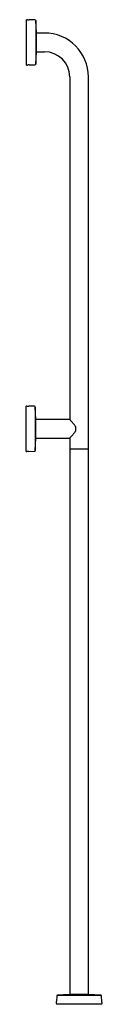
# Model space of a CAD drawing. Header units: millimetres. Extents: x 3513.22 to 3513.36, y 2645.64 to 2647.49.
import ezdxf

# ---------------------------------------------------------------- set-up
doc = ezdxf.new("R2010")
doc.units = ezdxf.units.MM
doc.layers.add('SANINDUSA', color=3, linetype='Continuous')

msp = doc.modelspace()

# ---------------------------------------------------------------- linework, layer by layer
at = {"layer": 'SANINDUSA'}
for p, q in [((3513.2218, 2647.4866), (3513.2203, 2647.4866)), ((3513.2203, 2647.4016), (3513.2203, 2647.4866)), ((3513.2359, 2647.4863), (3513.2254, 2647.4864)), ((3513.2386, 2647.4619), (3513.2374, 2647.4848)), ((3513.2374, 2647.4848), (3513.2374, 2647.4034)), ((3513.2386, 2647.4585), (3513.2386, 2647.4619)), ((3513.2538, 2647.4616), (3513.2386, 2647.4616)), ((3513.2386, 2647.4263), (3513.2386, 2647.4585)), ((3513.2374, 2647.4034), (3513.2386, 2647.4263)), ((3513.2386, 2647.4266), (3513.2538, 2647.4266)), ((3513.2203, 2647.4016), (3513.2218, 2647.4016)), ((3513.2254, 2647.4018), (3513.2359, 2647.4019)), ((3513.3013, 2647.3791), (3513.3013, 2646.7363)), ((3513.3363, 2646.6811), (3513.3363, 2647.3791)), ((3513.221, 2646.7616), (3513.2195, 2646.7616)), ((3513.2195, 2646.6766), (3513.2195, 2646.7616)), ((3513.2351, 2646.7613), (3513.2246, 2646.7614)), ((3513.2378, 2646.7369), (3513.2366, 2646.7598)), ((3513.2366, 2646.7598), (3513.2366, 2646.6784)), ((3513.2378, 2646.7206), (3513.2378, 2646.7369)), ((3513.3008, 2646.7366), (3513.2378, 2646.7366)), ((3513.3012, 2646.7364), (3513.3012, 2646.7364)), ((3513.2378, 2646.7013), (3513.2378, 2646.7206)), ((3513.3118, 2646.7237), (3513.3118, 2646.7145)), ((3513.2366, 2646.6784), (3513.2378, 2646.7013)), ((3513.2378, 2646.7016), (3513.3008, 2646.7016)), ((3513.3012, 2646.7018), (3513.3012, 2646.7018)), ((3513.3013, 2646.7019), (3513.3013, 2646.6811)), ((3513.2195, 2646.6766), (3513.221, 2646.6766)), ((3513.2246, 2646.6768), (3513.2351, 2646.6769)), ((3513.3013, 2646.6811), (3513.3013, 2646.6796)), ((3513.3363, 2646.6811), (3513.3013, 2646.6811)), ((3513.3013, 2646.6796), (3513.3013, 2645.6579)), ((3513.3363, 2646.6796), (3513.3363, 2646.6811)), ((3513.3363, 2645.6579), (3513.3363, 2646.6796)), ((3513.2763, 2645.6411), (3513.2763, 2645.6396)), ((3513.2767, 2645.6551), (3513.2765, 2645.6446)), ((3513.301, 2645.6579), (3513.2781, 2645.6566)), ((3513.2781, 2645.6566), (3513.3405, 2645.6566)), ((3513.3366, 2645.6579), (3513.301, 2645.6579)), ((3513.3596, 2645.6566), (3513.3366, 2645.6579)), ((3513.3405, 2645.6566), (3513.3596, 2645.6566)), ((3513.3612, 2645.6446), (3513.361, 2645.6551)), ((3513.3613, 2645.6396), (3513.3613, 2645.6411)), ((3513.3613, 2645.6396), (3513.2763, 2645.6396))]:
    msp.add_line(p, q, dxfattribs=at)
for centre, radius, start, end in [((3513.2259, 2647.53), 0.0436, 264.5324, 269.2522), ((3513.2359, 2647.4848), 0.0015, 3.056, 89.2522), ((3513.2538, 2647.3791), 0.0825, 0, 90), ((3513.2538, 2647.3791), 0.0475, 0, 90), ((3513.2259, 2647.3582), 0.0436, 90.7478, 95.4676), ((3513.2359, 2647.4034), 0.0015, 270.7478, 356.944), ((3513.2252, 2646.805), 0.0436, 264.5324, 269.2522), ((3513.2351, 2646.7598), 0.0015, 3.056, 89.2522), ((3513.3008, 2646.7361), 0.0005, 43.4148, 89.9679), ((3513.3113, 2646.7237), 0.000541, 4.3588, 32.7784), ((3513.3114, 2646.7145), 0.000463, 323.3831, 356.4513), ((3513.3008, 2646.7021), 0.0005, 270.0088, 316.5852), ((3513.2252, 2646.6332), 0.0436, 90.7478, 95.4676), ((3513.2351, 2646.6784), 0.0015, 270.7478, 356.944), ((3513.233, 2645.6452), 0.0436, 354.5324, 359.2522), ((3513.2782, 2645.6551), 0.0015, 93.056, 179.2522), ((3513.3595, 2645.6551), 0.0015, 0.7478, 86.944), ((3513.4047, 2645.6452), 0.0436, 180.7478, 185.4676)]:
    msp.add_arc(centre, radius, start, end, dxfattribs=at)
for points, knots in [([(3513.3014, 2646.7362), (3513.3014, 2646.7362), (3513.3013, 2646.7364), (3513.3012, 2646.7364), (3513.3012, 2646.7364), (3513.3012, 2646.7364)], [0, 0, 0, 0, 0.0060762, 0.9925964, 1, 1, 1, 1]), ([(3513.3118, 2646.724), (3513.3116, 2646.7242), (3513.3112, 2646.725), (3513.3101, 2646.7264), (3513.3087, 2646.7282), (3513.3071, 2646.73), (3513.3057, 2646.7316), (3513.3044, 2646.733), (3513.3034, 2646.7341), (3513.3025, 2646.7351), (3513.3018, 2646.7358), (3513.3016, 2646.7361), (3513.3014, 2646.7362)], [0, 0, 0, 0, 0.033182, 0.132076, 0.244326, 0.372806, 0.49902, 0.60602, 0.707535, 0.802758, 0.903998, 1, 1, 1, 1]), ([(3513.3013, 2646.7019), (3513.3014, 2646.7019), (3513.3015, 2646.702), (3513.3019, 2646.7024), (3513.3025, 2646.7031), (3513.3033, 2646.704), (3513.3043, 2646.7051), (3513.3055, 2646.7064), (3513.3069, 2646.7079), (3513.3084, 2646.7097), (3513.3099, 2646.7116), (3513.3111, 2646.7131), (3513.3116, 2646.714), (3513.3118, 2646.7142)], [0, 0, 0, 0, 0.04583, 0.132827, 0.221737, 0.313862, 0.410499, 0.512929, 0.621398, 0.736573, 0.857288, 0.965272, 1, 1, 1, 1])]:
    msp.add_open_spline(points, degree=3, knots=knots, dxfattribs=at)

doc.saveas('drawing.dxf')
